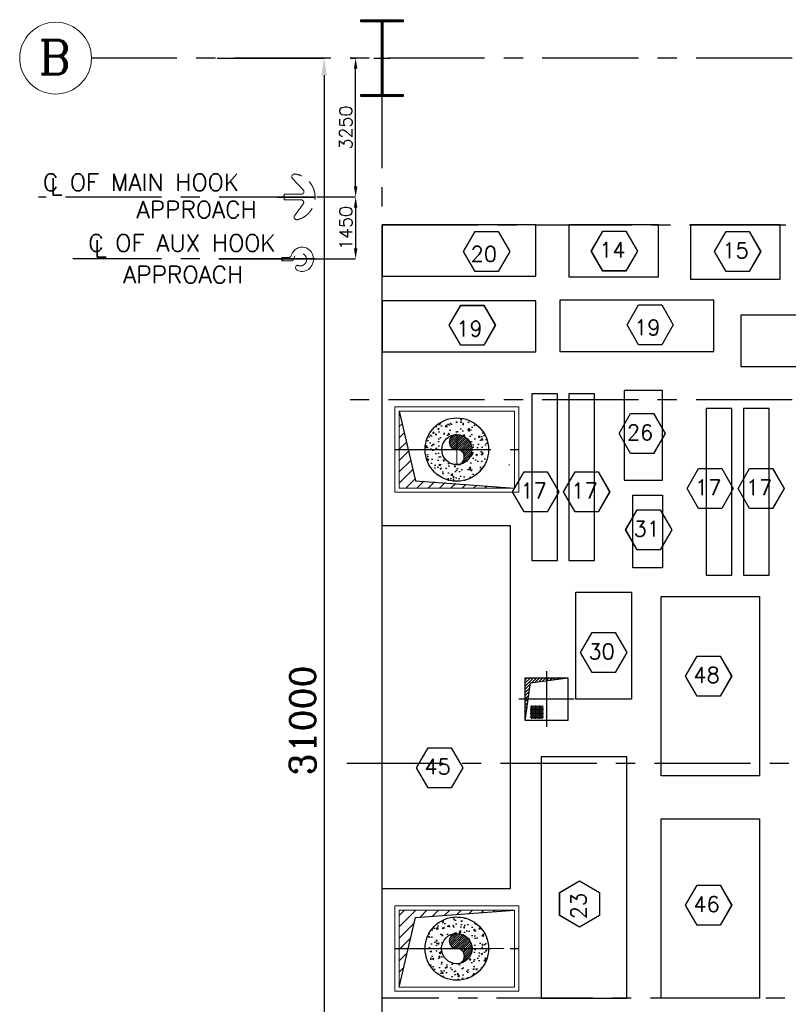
# Model space of a CAD drawing. Header units: inches. Extents: x 306235 to 1392759, y -66369 to 421098.
# Tile 90 of 91: x 893850 to 911841, y 75169 to 98213. Entities that reach past the tile are written whole.
import ezdxf

# ---------------------------------------------------------------- set-up
doc = ezdxf.new("R2010")
doc.units = ezdxf.units.IN
doc.header["$LTSCALE"] = 1800
doc.header["$MEASUREMENT"] = 0
doc.linetypes.add('CENTER', pattern=[2, 1.25, -0.25, 0.25, -0.25])
doc.linetypes.add('HIDDEN', pattern=[0.375, 0.25, -0.125])
doc.layers.get('0').update_dxf_attribs({"color": 253, "lineweight": 9})
for name, color, linetype in [('CEN', 2, 'CENTER'), ('COL', 1, 'Continuous'), ('DIM', 4, 'Continuous'), ('GRID', 251, 'CENTER'), ('INSULATION', 35, 'Continuous'), ('OPENING', 40, 'Continuous'), ('PIPE', 5, 'Continuous'), ('TEXT', 3, 'Continuous')]:
    doc.layers.add(name, color=color, linetype=linetype)
doc.layers.add('EQUIP', color=8, linetype='HIDDEN', lineweight=9)
doc.layers.add('STEEL', color=231, linetype='Continuous', lineweight=18)
doc.styles.add('ROMANC', font='ROMANC.SHX')
doc.styles.add('ROMANS', font='romans.shx')
doc.dimstyles.new('K2', dxfattribs={"dimtxt": 600, "dimasz": 400, "dimexe": 200, "dimexo": 200, "dimgap": 200, "dimtad": 1, "dimdec": 0, "dimzin": 0, "dimdsep": 46, "dimtxsty": 'ROMANC', "dimcen": 0.09, "dimclrd": 256, "dimclrt": 4, "dimadec": 0, "dimazin": 0, "dimtfac": 1, "dimtdec": 0, "dimtofl": 0, "dimtmove": 1, "dimatfit": 3, "dimfxl": 0.18, "dimtolj": 1, "dimtzin": 0, "dimarcsym": 0})
doc.dimstyles.new('STANDARD1', dxfattribs={"dimtxt": 300, "dimasz": 250, "dimexe": 0, "dimexo": 0, "dimgap": 80, "dimtad": 1, "dimdec": 0, "dimzin": 0, "dimdsep": 46, "dimtxsty": 'ROMANS', "dimcen": 0, "dimclrd": 4, "dimclre": 4, "dimclrt": 7, "dimadec": 0, "dimazin": 0, "dimtfac": 0.09, "dimtdec": 0, "dimtix": 1, "dimtofl": 0, "dimtmove": 0, "dimatfit": 3, "dimfxl": 1, "dimtolj": 1, "dimtzin": 0, "dimarcsym": 0})

# ---------------------------------------------------------------- blocks, each defined once
blk = doc.blocks.new('*D822')
at = {"layer": 'Defpoints', "color": 0, "transparency": 16777216}
for p in [(898475, 97313), (898475, 66313), (900975, 66313)]:
    blk.add_point(p, dxfattribs=at)
at = {"layer": 'DIM', "color": 0, "lineweight": -2, "transparency": 16777216}
for p, q in [((898475, 97313), (900975, 97313)), ((898475, 66313), (900975, 66313))]:
    blk.add_line(p, q, dxfattribs=at)
at = {"layer": 'DIM', "lineweight": -2, "transparency": 16777216}
blk.add_line((900975, 96913), (900975, 66713), dxfattribs=at)
at = {"layer": 'DIM', "transparency": 16777216}
for points in [[(900908, 96913), (901042, 96913), (900975, 97313)], [(900908, 66713), (901042, 66713), (900975, 66313)]]:
    blk.add_solid(points, dxfattribs=at)
at = {"layer": 'DIM', "color": 4, "transparency": 16777216, "insert": (900475, 81813), "char_height": 600, "attachment_point": 5, "rotation": 90, "style": 'ROMANC'}
blk.add_mtext('\\A1;31000', dxfattribs=at)
blk = doc.blocks.new('*D825')
at = {"layer": 'Defpoints', "color": 0, "transparency": 16777216}
for p in [(900807, 94063), (898508, 92613), (901714, 92613)]:
    blk.add_point(p, dxfattribs=at)
at = {"layer": 'DIM', "color": 4, "lineweight": -2, "transparency": 16777216}
for p, q in [((900807, 94063), (901714, 94063)), ((901714, 93813), (901714, 92863)), ((898508, 92613), (901714, 92613))]:
    blk.add_line(p, q, dxfattribs=at)
at = {"layer": 'DIM', "color": 4, "transparency": 16777216}
for points in [[(901672, 93813), (901755, 93813), (901714, 94063)], [(901672, 92863), (901755, 92863), (901714, 92613)]]:
    blk.add_solid(points, dxfattribs=at)
at = {"layer": 'DIM', "color": 7, "transparency": 16777216, "insert": (901484, 93338), "char_height": 300, "attachment_point": 5, "rotation": 90, "style": 'ROMANS'}
blk.add_mtext('\\A1;1450', dxfattribs=at)
blk = doc.blocks.new('*D843')
at = {"layer": 'Defpoints', "color": 0, "transparency": 16777216}
for p in [(901588, 97313), (901714, 97313), (900807, 94063)]:
    blk.add_point(p, dxfattribs=at)
at = {"layer": 'DIM', "color": 4, "lineweight": -2, "transparency": 16777216}
for p, q in [((901588, 97313), (901714, 97313)), ((901714, 94313), (901714, 97063)), ((900807, 94063), (901714, 94063))]:
    blk.add_line(p, q, dxfattribs=at)
at = {"layer": 'DIM', "color": 4, "transparency": 16777216}
for points in [[(901672, 97063), (901755, 97063), (901714, 97313)], [(901672, 94313), (901755, 94313), (901714, 94063)]]:
    blk.add_solid(points, dxfattribs=at)
at = {"layer": 'DIM', "color": 7, "transparency": 16777216, "insert": (901484, 95688), "char_height": 300, "attachment_point": 5, "rotation": 90, "style": 'ROMANS'}
blk.add_mtext('\\A1;3250', dxfattribs=at)
blk = doc.blocks.new('B-ROW COLUMN')
at = {"layer": 'COL'}
h = blk.add_hatch(dxfattribs=at)
h.set_pattern_fill('ANSI31', color=256, scale=200, style=0)
h.set_pattern_definition([(45, (155648.048, 63141.767), (-17.67767, 17.67767), [])])
h.paths.add_polyline_path([(171095, 85178), (172085, 85178), (172085, 85128), (171095, 85128)])
h.paths.add_polyline_path([(171574, 86878), (171606, 86878), (171606, 85178), (171574, 85178)])
h.paths.add_polyline_path([(171095, 86928), (172085, 86928), (172085, 86878), (171095, 86878)])
blk.add_line((171590, 85128), (171590, 86928))
at = {"layer": 'CEN'}
for p, q in [((171590, 85128), (171590, 86928)), ((171399, 86028), (171782, 86028))]:
    blk.add_line(p, q, dxfattribs=at)
at = {"layer": 'COL'}
for points in [[(171095, 86928), (172085, 86928), (172085, 86878), (171095, 86878)], [(171574, 86878), (171606, 86878), (171606, 85178), (171574, 85178)], [(171095, 85178), (172085, 85178), (172085, 85128), (171095, 85128)]]:
    blk.add_lwpolyline(points, close=True, dxfattribs=at)
blk = doc.blocks.new('DIAHATCH-1')
h = blk.add_hatch()
h.set_pattern_fill('ANSI31', color=9, scale=0.4, angle=180, style=0)
h.set_pattern_definition([(225, (-22774.755, -47888.751615), (0.03535533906, -0.03535533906), [])])
h.paths.add_polyline_path([(0, 0.5), (0, 0, -1), (0, -0.5, 0.414214), (0.5, 0, 0.414214)])
h.paths.add_polyline_path([(0, 0.5, 1), (0, 0)])
blk.add_circle((0, 0), 0.5)
for centre, start, end in [((0, 0.25), 90, 270), ((0, -0.25), 270, 90)]:
    blk.add_arc(centre, 0.25, start, end)

msp = doc.modelspace()

# ---------------------------------------------------------------- hatches: boundary and pattern name
at = {"layer": 'INSULATION', "linetype": 'Continuous'}
h = msp.add_hatch(dxfattribs=at)
h.set_pattern_fill('AR-CONC', color=256, scale=50, style=0)
h.set_pattern_definition([(50, (625520.83, -55133.78), (358.6301, -31.37607), [37.5, -412.5]), (355, (625520.83, -55133.78), (-69.37567, 376.09607), [30, -330]), (100.45144, (625550.7, -55136.4), (289.25442, 344.72), [31.8701, -350.57106]), (46.1842, (625520.83, -55033.8), (533.62067, -82.75964), [56.25, -618.75]), (96.63564, (625565.3, -55040.7), (467.331, 487.0593), [47.8052, -525.8569]), (351.18416, (625520.83, -55033.8), (467.331, 487.0593), [45, -495]), (21, (625570.83, -55058.78), (298.45353, -201.30945), [37.5, -412.5]), (326, (625570.83, -55058.78), (121.65767, 362.57502), [30, -330]), (71.45144, (625595.7, -55075.56), (420.1112, 161.26558), [31.8701, -350.57106]), (37.5, (625520.83, -55133.78), (6.07993, 166.446927), [0, -326, 0, -335, 0, -331.25]), (7.5, (625520.83, -55133.78), (131.53477, 197.20586), [0, -191, 0, -318.5, 0, -126.25]), (327.5, (625409.33, -55133.78), (266.91122, -11.277436), [0, -125, 0, -390, 0, -517.5]), (317.5, (625359.33, -55133.78), (291.59308, 50.05249), [0, -162.5, 0, -259, 0, -367.5])])
h.paths.add_polyline_path([(904081.8, 87409.3, -0.4142136), (903339.8, 88151.3), (903729.8, 88151.3, 0.4142136), (904081.8, 87799.3)])
h.paths.add_polyline_path([(904081.8, 87409.3), (904081.8, 87799.3, 0.4142136), (904433.8, 88151.3), (904823.8, 88151.3, -0.4142136)])
h.paths.add_polyline_path([(904823.8, 88151.3), (904433.8, 88151.3, 0.4142136), (904081.8, 88503.3), (904081.8, 88893.3, -0.4142136)])
h.paths.add_polyline_path([(904081.8, 88503.3, 0.4142136), (903729.8, 88151.3), (903339.8, 88151.3, -0.4142136), (904081.8, 88893.3)])
h = msp.add_hatch(dxfattribs=at)
h.set_pattern_fill('AR-CONC', color=256, scale=50, style=0)
h.set_pattern_definition([(50, (625520.83, -55171.78), (358.6301, -31.37607), [37.5, -412.5]), (355, (625520.83, -55171.78), (-69.37567, 376.09607), [30, -330]), (100.45144, (625550.7, -55174.4), (289.25442, 344.72), [31.8701, -350.57106]), (46.1842, (625520.83, -55071.8), (533.62067, -82.75964), [56.25, -618.75]), (96.63564, (625565.3, -55078.7), (467.331, 487.0593), [47.8052, -525.8569]), (351.18416, (625520.83, -55071.8), (467.331, 487.0593), [45, -495]), (21, (625570.83, -55096.78), (298.45353, -201.30945), [37.5, -412.5]), (326, (625570.83, -55096.78), (121.65767, 362.57502), [30, -330]), (71.45144, (625595.7, -55113.56), (420.1112, 161.26558), [31.8701, -350.57106]), (37.5, (625520.83, -55171.78), (6.07993, 166.446927), [0, -326, 0, -335, 0, -331.25]), (7.5, (625520.83, -55171.78), (131.53477, 197.20586), [0, -191, 0, -318.5, 0, -126.25]), (327.5, (625409.33, -55171.78), (266.91122, -11.277436), [0, -125, 0, -390, 0, -517.5]), (317.5, (625359.33, -55171.78), (291.59308, 50.0525), [0, -162.5, 0, -259, 0, -367.5])])
h.paths.add_polyline_path([(903339.8, 76473.3), (903729.8, 76473.3, -0.4142136), (904081.8, 76825.3), (904081.8, 77215.3, 0.4142136)])
h.paths.add_polyline_path([(904081.8, 77215.3), (904081.8, 76825.3, -0.4142136), (904433.8, 76473.3), (904823.8, 76473.3, 0.4142136)])
h.paths.add_polyline_path([(904081.8, 76121.3), (904081.8, 75731.3, 0.4142136), (904823.8, 76473.3), (904433.8, 76473.3, -0.4142136)])
h.paths.add_polyline_path([(903729.8, 76473.3), (903339.8, 76473.3, 0.4142136), (904081.8, 75731.3), (904081.8, 76121.3, -0.4142136)])
at = {"layer": 'OPENING'}
h = msp.add_hatch(dxfattribs=at)
h.set_pattern_fill('ANSI31', color=256, scale=1500, style=0)
h.set_pattern_definition([(45, (786406, -39039.04), (-132.58252, 132.58252), [])])
h.paths.add_polyline_path([(903114.2, 87423.7), (904085.6, 87359.4), (904081.8, 87259.3), (902731.8, 87251.3), (902731.8, 88151.3), (902953.2, 88108.9)])
h.paths.add_polyline_path([(905431.8, 87251.3), (904081.8, 87259.3), (904085.6, 87359.4)])
h.paths.add_polyline_path([(902953.2, 88108.9), (902731.8, 88151.3), (902731.8, 89051.3)])
h = msp.add_hatch(dxfattribs=at)
h.set_pattern_fill('ANSI31', color=256, scale=416.666667, style=0)
h.set_pattern_definition([(45, (789146.093, 13442.225), (-36.828478, 36.828478), [])])
h.paths.add_polyline_path([(906181.8, 82742), (906181.8, 82812.3), (905681.8, 82812.3), (905681.8, 81812.3), (905805, 82689)])
h.paths.add_polyline_path([(906681.8, 82812.3), (906181.8, 82812.3), (906181.8, 82742)])
h = msp.add_hatch(dxfattribs=at)
h.set_pattern_fill('ANSI31', color=256, scale=1500, style=0)
h.set_pattern_definition([(45, (786406, -39077.04), (-132.58252, 132.58252), [])])
h.paths.add_polyline_path([(903114.2, 77200.9), (904085.6, 77265.1), (904081.8, 77365.3), (902731.8, 77373.3), (902731.8, 76473.3), (902953.2, 76515.7)])
h.paths.add_polyline_path([(905323.8, 77365.3), (904081.8, 77365.3), (904085.6, 77265.1)])
h.paths.add_polyline_path([(902953.2, 76515.7), (902731.8, 76473.3), (902731.8, 75573.3)])

# ---------------------------------------------------------------- linework, layer by layer
at = {"color": 1}
for p, q in [((902997.9, 89051.3), (905173.6, 89051.3)), ((902997.9, 75573.3), (905173.6, 75573.3))]:
    msp.add_line(p, q, dxfattribs=at)
at = {"color": 30}
for p, q in [((904081.8, 88503.3), (904081.8, 87799.3)), ((905307.4, 87799.4), (905307.4, 87776.7)), ((902981.4, 76473.4), (905182.2, 76473.2))]:
    msp.add_line(p, q, dxfattribs=at)
at = {"color": 1}
for points in [[(902631.8, 89151.3), (905531.8, 89151.3), (905531.8, 87151.3), (902631.8, 87151.3)], [(902731.8, 87251.3), (905431.8, 87251.3), (905431.8, 89051.3), (902731.8, 89051.3)], [(902731.8, 89051.3), (905431.8, 89051.3), (905431.8, 87251.3), (902731.8, 87251.3)], [(902631.8, 75473.3), (905531.8, 75473.3), (905531.8, 77473.3), (902631.8, 77473.3)], [(902731.8, 77373.3), (905431.8, 77373.3), (905431.8, 75573.3), (902731.8, 75573.3)], [(902731.8, 75573.3), (905431.8, 75573.3), (905431.8, 77373.3), (902731.8, 77373.3)]]:
    msp.add_lwpolyline(points, close=True, dxfattribs=at)
msp.add_circle((894690.6, 97312.6), 840.3)
msp.add_circle((894690.6, 97312.6), 840.3)
at = {"layer": 'CEN'}
for p, q in [((900770.4, 94062.6), (894288.5, 94062.6)), ((900770.4, 92612.6), (895095.7, 92612.6)), ((902631.8, 88151.3), (905531.8, 88151.3)), ((902631.8, 88151.3), (905531.8, 88151.3)), ((906181.8, 82962.3), (906181.8, 81662.3)), ((906831.8, 82312.3), (905531.8, 82312.3)), ((902631.8, 76473.3), (905531.8, 76473.3))]:
    msp.add_line(p, q, dxfattribs=at)
for points in [[(899885.7, 94062.6), (900764.1, 94062.6)], [(899633.9, 92612.6), (900839.1, 92612.6)]]:
    msp.add_lwpolyline(points, dxfattribs=at)
msp.add_lwpolyline([(902331.8, 93412.6), (914462.9, 93412.6), (914462.9, 75313.4), (902331.8, 75313.4)], close=True, dxfattribs=at)
at = {"layer": 'DIM'}
for p, q in [((904239.6, 92789.3), (904509.8, 93257.2)), ((904240.8, 92789.3), (904510.7, 93256.7)), ((904510.2, 93257.5), (905050.5, 93257.5)), ((904510.2, 93256.5), (905049.9, 93256.5)), ((905049.9, 93256.5), (905319.6, 92789.3)), ((905050.5, 93257.5), (905320.8, 92789.3)), ((907229.6, 92798.7), (907499.8, 93266.6)), ((907230.8, 92798.7), (907500.6, 93266.1)), ((907500.2, 93266.8), (908040.5, 93266.8)), ((907500.2, 93265.8), (908039.9, 93265.8)), ((908039.9, 93265.8), (908309.6, 92798.7)), ((908040.5, 93266.8), (908310.8, 92798.7)), ((910113.3, 92788.2), (910383.4, 93256.1)), ((910114.4, 92788.2), (910384.3, 93255.6)), ((910383.9, 93256.3), (910924.1, 93256.3)), ((910383.9, 93255.3), (910923.6, 93255.3)), ((910923.6, 93255.3), (911193.3, 92788.2)), ((910924.1, 93256.3), (911194.4, 92788.2)), ((904509.9, 92321.2), (904239.6, 92789.3)), ((904510.5, 92322.2), (904240.8, 92789.3)), ((905319.6, 92789.3), (905049.9, 92322.2)), ((905320.8, 92789.3), (905050.5, 92321.2)), ((907499.9, 92330.5), (907229.6, 92798.7)), ((907500.5, 92331.5), (907230.8, 92798.7)), ((908309.6, 92798.7), (908039.9, 92331.5)), ((908310.8, 92798.7), (908040.5, 92330.5)), ((910383.6, 92320), (910113.3, 92788.2)), ((910384.1, 92321), (910114.4, 92788.2)), ((911193.3, 92788.2), (910923.6, 92321)), ((911194.4, 92788.2), (910924.1, 92320)), ((905050.5, 92321.2), (904509.9, 92321.2)), ((905049.9, 92322.2), (904510.5, 92322.2)), ((908040.5, 92330.5), (907499.9, 92330.5)), ((908039.9, 92331.5), (907500.5, 92331.5)), ((910924.1, 92320), (910383.6, 92320)), ((910923.6, 92321), (910384.1, 92321)), ((903903.2, 91060.2), (904173.4, 91528.1)), ((903904.4, 91060.2), (904174.2, 91527.6)), ((904173.8, 91528.3), (904714.1, 91528.3)), ((904173.8, 91527.3), (904713.5, 91527.3)), ((904713.5, 91527.3), (904983.2, 91060.2)), ((904714.1, 91528.3), (904984.4, 91060.2)), ((908066.7, 91068.4), (908336.8, 91536.3)), ((908067.8, 91068.4), (908337.7, 91535.8)), ((908337.2, 91536.5), (908877.5, 91536.5)), ((908337.2, 91535.5), (908876.9, 91535.5)), ((908876.9, 91535.5), (909146.7, 91068.4)), ((908877.5, 91536.5), (909147.8, 91068.4)), ((904173.5, 90592), (903903.2, 91060.2)), ((904174.1, 90593), (903904.4, 91060.2)), ((904983.2, 91060.2), (904713.5, 90593)), ((904984.4, 91060.2), (904714.1, 90592)), ((908336.9, 90600.2), (908066.7, 91068.4)), ((908337.5, 90601.2), (908067.8, 91068.4)), ((909146.7, 91068.4), (908876.9, 90601.2)), ((909147.8, 91068.4), (908877.5, 90600.2)), ((904714.1, 90592), (904173.5, 90592)), ((904713.5, 90593), (904174.1, 90593)), ((908877.5, 90600.2), (908336.9, 90600.2)), ((908876.9, 90601.2), (908337.5, 90601.2)), ((907878.8, 88526.4), (908149, 88994.3)), ((907880, 88526.4), (908149.8, 88993.8)), ((908149.4, 88994.6), (908689.7, 88994.6)), ((908149.4, 88993.6), (908689.1, 88993.6)), ((908689.1, 88993.6), (908958.8, 88526.4)), ((908689.7, 88994.6), (908960, 88526.4)), ((908149.1, 88058.3), (907878.8, 88526.4)), ((908149.7, 88059.3), (907880, 88526.4)), ((908958.8, 88526.4), (908689.1, 88059.3)), ((908960, 88526.4), (908689.7, 88058.3)), ((908689.7, 88058.3), (908149.1, 88058.3)), ((908689.1, 88059.3), (908149.7, 88059.3)), ((905385.9, 87164.4), (905656.1, 87632.3)), ((905387.1, 87164.4), (905656.9, 87631.8)), ((905656.5, 87632.6), (906196.8, 87632.6)), ((905656.5, 87631.6), (906196.2, 87631.6)), ((906196.2, 87631.6), (906465.9, 87164.4)), ((906196.8, 87632.6), (906467.1, 87164.4)), ((906578.7, 87164.4), (906848.9, 87632.3)), ((906579.9, 87164.4), (906849.8, 87631.8)), ((906849.3, 87632.6), (907389.6, 87632.6)), ((906849.3, 87631.6), (907389, 87631.6)), ((907389, 87631.6), (907658.7, 87164.4)), ((907389.6, 87632.6), (907659.9, 87164.4)), ((909471.5, 87240.3), (909741.7, 87708.2)), ((909472.7, 87240.3), (909742.5, 87707.7)), ((909742.1, 87708.5), (910282.4, 87708.5)), ((909742.1, 87707.5), (910281.8, 87707.5)), ((910281.8, 87707.5), (910551.5, 87240.3)), ((910282.4, 87708.5), (910552.7, 87240.3)), ((910664.4, 87240.3), (910934.5, 87708.2)), ((910665.5, 87240.3), (910935.4, 87707.7)), ((910934.9, 87708.5), (911475.2, 87708.5)), ((910934.9, 87707.5), (911474.7, 87707.5)), ((911474.7, 87707.5), (911744.4, 87240.3)), ((911475.2, 87708.5), (911745.5, 87240.3)), ((905656.2, 86696.3), (905385.9, 87164.4)), ((905656.8, 86697.3), (905387.1, 87164.4)), ((906465.9, 87164.4), (906196.2, 86697.3)), ((906467.1, 87164.4), (906196.8, 86696.3)), ((906849, 86696.3), (906578.7, 87164.4)), ((906849.6, 86697.3), (906579.9, 87164.4)), ((907658.7, 87164.4), (907389, 86697.3)), ((907659.9, 87164.4), (907389.6, 86696.3)), ((909741.8, 86772.1), (909471.5, 87240.3)), ((909742.4, 86773.1), (909472.7, 87240.3)), ((910551.5, 87240.3), (910281.8, 86773.1)), ((910552.7, 87240.3), (910282.4, 86772.1)), ((910934.7, 86772.1), (910664.4, 87240.3)), ((910935.2, 86773.1), (910665.5, 87240.3)), ((911744.4, 87240.3), (911474.7, 86773.1)), ((911745.5, 87240.3), (911475.2, 86772.1)), ((906196.8, 86696.3), (905656.2, 86696.3)), ((906196.2, 86697.3), (905656.8, 86697.3)), ((907389.6, 86696.3), (906849, 86696.3)), ((907389, 86697.3), (906849.6, 86697.3)), ((908034, 86273.8), (908304.1, 86741.7)), ((908035.1, 86273.8), (908305, 86741.2)), ((908304.6, 86742), (908844.9, 86742)), ((908304.6, 86741), (908844.3, 86741)), ((908844.3, 86741), (909114, 86273.8)), ((908844.9, 86742), (909115.1, 86273.8)), ((910282.4, 86772.1), (909741.8, 86772.1)), ((910281.8, 86773.1), (909742.4, 86773.1)), ((911475.2, 86772.1), (910934.7, 86772.1)), ((911474.7, 86773.1), (910935.2, 86773.1)), ((908304.3, 85805.7), (908034, 86273.8)), ((908304.9, 85806.7), (908035.1, 86273.8)), ((909114, 86273.8), (908844.3, 85806.7)), ((909115.1, 86273.8), (908844.9, 85805.7)), ((908844.9, 85805.7), (908304.3, 85805.7)), ((908844.3, 85806.7), (908304.9, 85806.7)), ((906978.3, 83402.6), (907248.4, 83870.5)), ((906979.4, 83402.6), (907249.3, 83870)), ((907248.8, 83870.7), (907789.1, 83870.7)), ((907248.8, 83869.7), (907788.6, 83869.7)), ((907788.6, 83869.7), (908058.3, 83402.6)), ((907789.1, 83870.7), (908059.4, 83402.6)), ((907248.6, 82934.4), (906978.3, 83402.6)), ((907249.1, 82935.4), (906979.4, 83402.6)), ((908058.3, 83402.6), (907788.6, 82935.4)), ((908059.4, 83402.6), (907789.1, 82934.4)), ((909434.3, 82851.1), (909704.4, 83319)), ((909435.4, 82851.1), (909705.3, 83318.5)), ((909704.8, 83319.3), (910245.1, 83319.3)), ((909704.8, 83318.3), (910244.6, 83318.3)), ((910244.6, 83318.3), (910514.3, 82851.1)), ((910245.1, 83319.3), (910515.4, 82851.1)), ((907789.1, 82934.4), (907248.6, 82934.4)), ((907788.6, 82935.4), (907249.1, 82935.4)), ((909704.6, 82383), (909434.3, 82851.1)), ((909705.1, 82384), (909435.4, 82851.1)), ((910514.3, 82851.1), (910244.6, 82384)), ((910515.4, 82851.1), (910245.1, 82383)), ((910245.1, 82383), (909704.6, 82383)), ((910244.6, 82384), (909705.1, 82384)), ((903139.6, 80706.5), (903409.8, 81174.4)), ((903140.8, 80706.5), (903410.6, 81173.9)), ((903410.2, 81174.6), (903950.5, 81174.6)), ((903410.2, 81173.6), (903949.9, 81173.6)), ((903949.9, 81173.6), (904219.6, 80706.5)), ((903950.5, 81174.6), (904220.8, 80706.5)), ((903409.9, 80238.3), (903139.6, 80706.5)), ((903410.5, 80239.3), (903140.8, 80706.5)), ((904219.6, 80706.5), (903949.9, 80239.3)), ((904220.8, 80706.5), (903950.5, 80238.3)), ((903950.5, 80238.3), (903409.9, 80238.3)), ((903949.9, 80239.3), (903410.5, 80239.3)), ((906488.6, 77786.7), (906956.7, 78057)), ((906489.6, 77786.1), (906956.7, 78055.8)), ((906956.7, 78057), (907424.9, 77786.7)), ((906956.7, 78055.8), (907423.9, 77786.1)), ((909435, 77488.1), (909705.2, 77956)), ((909436.2, 77488.1), (909706, 77955.5)), ((909705.6, 77956.2), (910245.9, 77956.2)), ((909705.6, 77955.2), (910245.3, 77955.2)), ((910245.3, 77955.2), (910515, 77488.1)), ((910245.9, 77956.2), (910516.2, 77488.1)), ((906488.6, 77246.4), (906488.6, 77786.7)), ((906489.6, 77246.4), (906489.6, 77786.1)), ((907423.9, 77786.1), (907423.9, 77246.7)), ((907424.9, 77786.7), (907424.9, 77246.1)), ((909705.3, 77019.9), (909435, 77488.1)), ((909705.9, 77020.9), (909436.2, 77488.1)), ((910515, 77488.1), (910245.3, 77020.9)), ((910516.2, 77488.1), (910245.9, 77019.9)), ((906956.7, 76975.8), (906488.8, 77246)), ((906956.7, 76977), (906489.3, 77246.9)), ((907423.9, 77246.7), (906956.7, 76977)), ((907424.9, 77246.1), (906956.7, 76975.8)), ((910245.9, 77019.9), (909705.3, 77019.9)), ((910245.3, 77020.9), (909705.9, 77020.9))]:
    msp.add_line(p, q, dxfattribs=at)
at = {"layer": 'DIM', "color": 0}
for points in [[(905931.8, 93412.6), (902331.8, 93412.6), (902331.8, 92212.6), (905931.8, 92212.6)], [(908803.2, 92197.6), (908803.2, 93412.6), (906703.2, 93412.6), (906703.2, 92197.6)], [(911650.8, 92137.6), (911650.8, 93412.6), (909550.8, 93412.6), (909550.8, 92137.6)], [(902331.8, 90436.7), (905931.8, 90436.7), (905931.8, 91636.7), (902331.8, 91636.7)], [(906495.2, 90444.9), (910095.2, 90444.9), (910095.2, 91644.9), (906495.2, 91644.9)], [(914331.8, 91295.1), (910731.8, 91295.1), (910731.8, 90095.1), (914331.8, 90095.1)], [(905836.1, 89457.4), (905836.1, 85557.4), (906436.1, 85557.4), (906436.1, 89457.4)], [(906703.9, 89457.4), (906703.9, 85557.4), (907303.9, 85557.4), (907303.9, 89457.4)], [(908898.6, 87436.8), (908898.6, 89536.8), (907998.6, 89536.8), (907998.6, 87436.8)], [(909921.7, 89113.4), (909921.7, 85213.4), (910521.7, 85213.4), (910521.7, 89113.4)], [(910789.5, 89113.4), (910789.5, 85213.4), (911389.5, 85213.4), (911389.5, 89113.4)], [(908898.6, 87082.7), (908898.6, 85382.7), (908198.6, 85382.7), (908198.6, 87082.7)], [(902331.8, 77874.1), (902331.8, 86374.1), (905331.8, 86374.1), (905331.8, 77874.1)], [(908168.2, 84813), (908168.2, 82313), (906868.2, 82313), (906868.2, 84813)], [(911162.9, 84713.4), (911162.9, 80513.4), (908862.9, 80513.4), (908862.9, 84713.4)], [(908062.9, 75313.4), (908062.9, 80963.4), (906052.9, 80963.4), (906052.9, 75313.4)], [(911162.9, 79513.4), (911162.9, 75313.4), (908862.9, 75313.4), (908862.9, 79513.4)]]:
    msp.add_lwpolyline(points, close=True, dxfattribs=at)
at = {"layer": 'DIM'}
for centre, radius in [((904081.8, 88151.3), 742), ((904081.8, 88151.3), 352), ((904081.8, 76473.3), 742)]:
    msp.add_circle(centre, radius, dxfattribs=at)
at = {"layer": 'EQUIP'}
for points in [[(900231.8, 94502.6, -0.593417), (900284.9, 94602.2)], [(900284.9, 94602.2, -0.83665), (900345.1, 93530.2)], [(900492.9, 94226.4, -0.575065), (900442.8, 94126.8)], [(900438, 93998.4, -0.52945), (900492.7, 93907.7)], [(900345.1, 93530.2, -0.590638), (900280.3, 93620)], [(900208.4, 92696.8, -0.328117), (900140.2, 92644.3)], [(900273.1, 92631.5, -2.71387), (900363, 92461.8)], [(900273.1, 92631.5, -0.369388), (900202.1, 92567.3)], [(900315.7, 92437.8, -0.449303), (900363, 92461.8)]]:
    msp.add_lwpolyline(points, format="xyb", dxfattribs=at)
for points in [[(900231.8, 94502.6), (900492.9, 94226.4)], [(900016.3, 94084.5), (900074.2, 94045.3)], [(900040, 94084.5), (900016.3, 94084.5)], [(900037.3, 94045.3), (900037.3, 93998.4)], [(900074.2, 94045.3), (900037.3, 94045.3)], [(900040, 94126.8), (900442.8, 94126.8)], [(900040, 94126.8), (900040, 94084.5)], [(900037.3, 93998.4), (900438, 93998.4)], [(900280.3, 93620), (900492.7, 93907.7)], [(900208.4, 92696.8), (900217.4, 92721.4), (900228.5, 92745.1), (900241.7, 92767.9), (900257, 92789.2), (900274.1, 92809), (900292.9, 92827), (900313.1, 92842.9), (900334.6, 92856.7), (900357, 92868.2), (900380.2, 92877.4), (900414.8, 92886.5), (900451.1, 92890.5), (900488.1, 92889.2), (900525.1, 92882.3), (900561, 92869.7), (900595, 92851.8), (900626.2, 92829), (900653.9, 92801.9), (900677.5, 92771.3), (900696.6, 92738.1), (900711, 92703.2), (900721.3, 92664.6), (900726.5, 92623.9), (900726.1, 92582.1), (900719.9, 92540.3), (900707.8, 92499.6), (900690.1, 92461.2), (900667.4, 92426.1), (900640.2, 92395.3), (900609.4, 92369.5), (900576.1, 92349), (900541.3, 92334.3), (900519.6, 92327.9), (900497.2, 92323.6), (900474.5, 92321.3), (900451.6, 92321.1), (900428.7, 92323), (900406.1, 92327), (900383.9, 92333), (900362.3, 92341.1), (900341.6, 92351), (900321.9, 92362.7)], [(899986, 92644.3), (900140.2, 92644.3)], [(899986, 92644.3), (899986, 92618.9)], [(899971.7, 92618.9), (900006.5, 92595.5)], [(899986, 92618.9), (899971.7, 92618.9)], [(899984.4, 92595.5), (899984.4, 92567.3)], [(900006.5, 92595.5), (899984.4, 92595.5)], [(899984.4, 92567.3), (900202.1, 92567.3)], [(900315.7, 92437.8), (900306.5, 92407.5)], [(900321.9, 92362.7), (900306.5, 92407.5)]]:
    msp.add_lwpolyline(points, dxfattribs=at)
at = {"layer": 'GRID'}
for p, q in [((926331.8, 97312.6), (895530.9, 97312.6)), ((902331.8, 62340.5), (902331.8, 97312.6)), ((926331.8, 89312.6), (901418.3, 89312.6)), ((901505.6, 80812.6), (926331.8, 80812.6))]:
    msp.add_line(p, q, dxfattribs=at)
at = {"layer": 'OPENING'}
for p, q in [((902731.8, 89051.3), (903114.2, 87423.7)), ((903114.2, 87423.7), (905431.8, 87251.3)), ((902731.8, 75573.3), (903114.2, 77200.9)), ((903114.2, 77200.9), (905431.8, 77373.3))]:
    msp.add_line(p, q, dxfattribs=at)
msp.add_lwpolyline([(905681.8, 82812.3), (906681.8, 82812.3), (906681.8, 81812.3), (905681.8, 81812.3)], close=True, dxfattribs=at)
msp.add_lwpolyline([(905681.8, 81812.3), (905805, 82689), (906681.8, 82812.3)], dxfattribs=at)
at = {"layer": 'STEEL', "flags": 128}
for points in [[(905798.1, 82129.6), (906110.6, 82129.6)], [(905798.1, 82098.4), (906110.6, 82098.4)], [(905798.1, 82067.1), (906110.6, 82067.1)], [(905798.1, 82035.9), (906110.6, 82035.9)], [(905829.3, 82160.9), (905829.3, 81848.4)], [(905860.6, 82160.9), (905860.6, 81848.4)], [(905891.8, 82160.9), (905891.8, 81848.4)], [(905923.1, 82160.9), (905923.1, 81848.4)], [(905954.3, 82160.9), (905954.3, 81848.4)], [(905985.6, 82160.9), (905985.6, 81848.4)], [(906016.8, 82160.9), (906016.8, 81848.4)], [(906048.1, 82160.9), (906048.1, 81848.4)], [(906079.3, 82160.9), (906079.3, 81848.4)], [(905798.1, 82004.6), (906110.6, 82004.6)], [(905798.1, 81973.4), (906110.6, 81973.4)], [(905798.1, 81942.1), (906110.6, 81942.1)], [(905798.1, 81910.9), (906110.6, 81910.9)], [(905798.1, 81879.6), (906110.6, 81879.6)]]:
    msp.add_lwpolyline(points, dxfattribs=at)

# ---------------------------------------------------------------- block references
msp.add_blockref('B-ROW COLUMN', (730741.5, 11285))
at = {"layer": 'PIPE', "linetype": 'Continuous'}
for p, xscale, yscale, zscale in [((904081.8, 88151.3), 704, 704, 704), ((904081.8, 76473.3), 711, 711, 711)]:
    msp.add_blockref('DIAHATCH-1', p, dxfattribs=dict(at, xscale=xscale, yscale=yscale, zscale=zscale))

# ---------------------------------------------------------------- texts
at = {"layer": 'TEXT'}
for s, height, style, p in [('B', 800, 'ROMANC', (894292.8, 96936.5)), ('C OF MAIN HOOK', 400, 'ROMANS', (894392.1, 94205.8)), ('L', 400, 'ROMANS', (894561.6, 94107)), ('APPROACH', 400, 'ROMANS', (896586.2, 93568.6)), ('C OF AUX HOOK', 400, 'ROMANS', (895455.4, 92786.2)), ('L', 400, 'ROMANS', (895598.3, 92652.3)), ('20', 360, 'ROMANS', (904404.7, 92549.7)), ('14', 360, 'ROMANS', (907414.1, 92644.3)), ('15', 360, 'ROMANS', (910297.8, 92633.8)), ('APPROACH', 400, 'ROMANS', (896271.1, 92045.7)), ('19', 360, 'ROMANS', (904068.3, 90801.4)), ('19', 360, 'ROMANS', (908231.8, 90828.8)), ('26', 360, 'ROMANS', (908063.3, 88372.1)), ('17', 360, 'ROMANS', (905570.4, 87010)), ('17', 360, 'ROMANS', (906763.3, 87010)), ('17', 360, 'ROMANS', (909656, 87085.9)), ('17', 360, 'ROMANS', (910848.9, 87085.9)), ('31', 360, 'ROMANS', (908218.5, 86119.4)), ('30', 360, 'ROMANS', (907162.8, 83248.2)), ('48', 360, 'ROMANS', (909618.8, 82696.7)), ('45', 360, 'ROMANS', (903324.1, 80552.1)), ('46', 360, 'ROMANS', (909619.5, 77333.7))]:
    msp.add_text(s, height=height, dxfattribs=dict(at, style=style)).set_placement(p)
at = {"layer": 'TEXT', "style": 'ROMANS'}
msp.add_text('23', height=360, rotation=90, dxfattribs=at).set_placement((907111.1, 77160.4))

# ---------------------------------------------------------------- dimensions: what is measured, and where the dimension line sits
at = {"layer": 'DIM'}
for base, p1, p2, dimstyle, override, picture, middle in [((900975, 66312.6), (898475.3, 97312.6), (898475.3, 66312.6), 'K2', {"dimexe": 0, "dimexo": 0}, '*D822', (900475, 81812.6)), ((901713.5, 97312.6), (900807.4, 94062.6), (901588.2, 97312.6), 'STANDARD1', {"dimtmove": 1}, '*D843', (901483.5, 95687.6))]:
    dim = msp.add_linear_dim(base=base, p1=p1, p2=p2, angle=90, dimstyle=dimstyle, override=override, dxfattribs=at)
    dim.commit()
    dim.dimension.update_dxf_attribs({"geometry": picture, "text_midpoint": middle})
dim = msp.add_linear_dim(base=(901713.5, 92612.6), p1=(900807.4, 94062.6), p2=(898507.8, 92612.6), angle=90, dimstyle='STANDARD1', dxfattribs=at)
dim.commit()
dim.dimension.update_dxf_attribs({"geometry": '*D825', "text_midpoint": (901713.5, 93337.6), "dimtype": 160})

doc.saveas('drawing.dxf')
